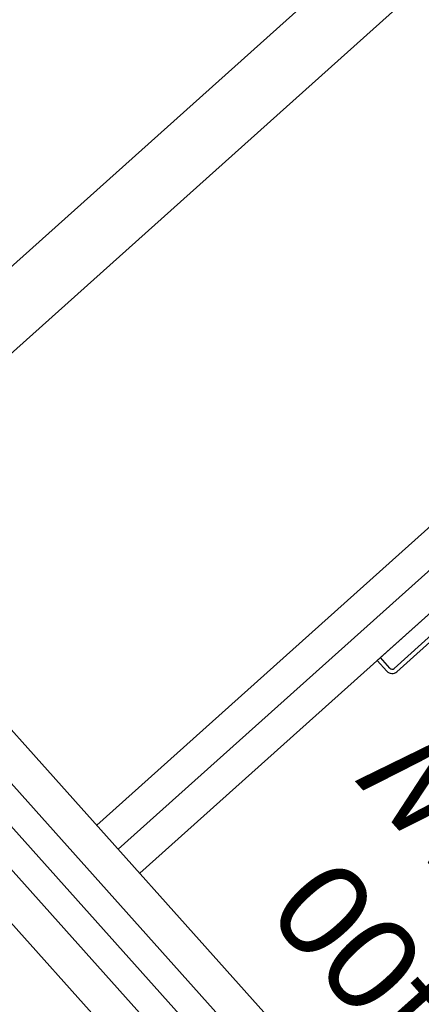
# Model space of a CAD drawing. Header units: millimetres. Extents: x -5775 to 84228, y -103402 to 6925.
# Tile 12 of 42: x 79825 to 80106, y -98905 to -98218. Entities that reach past the tile are written whole.
import ezdxf
from ezdxf.enums import TextEntityAlignment as Align

# ---------------------------------------------------------------- set-up
doc = ezdxf.new("R2010")
doc.units = ezdxf.units.MM
doc.header["$LTSCALE"] = 0.4
doc.layers.add('RLT 2', color=253, linetype='Continuous')
doc.styles.add('Arial', font='arial.ttf', dxfattribs={"width": 0.95, "height": 1.8})

# ---------------------------------------------------------------- blocks, each defined once
blk = doc.blocks.new('RLT2')
at = {"layer": 'RLT 2', "ltscale": 10}
for p, q in [((104303.34, -109177.07), (103599.12, -109807.22)), ((104333.34, -109210.6), (103629.12, -109840.76)), ((104523.39, -109422.98), (103819.17, -110053.14)), ((104538.39, -109439.75), (103834.18, -110069.91)), ((104553.4, -109456.52), (103849.18, -110086.68))]:
    blk.add_line(p, q, dxfattribs=at)
at = {"layer": 'RLT 2'}
for p, q in [((104017.22, -109936.31), (104062.85, -109895.48)), ((104026.72, -109943.91), (104055.41, -109918.24)), ((104028.72, -109946.15), (104061.13, -109917.14)), ((104014.99, -109938.31), (104017.22, -109936.31)), ((104021.66, -109945.76), (104014.99, -109938.31)), ((104023.89, -109943.76), (104017.22, -109936.31))]:
    blk.add_line(p, q, dxfattribs=at)
at = {"layer": 'RLT 2', "ltscale": 10}
for points in [[(105602.29, -110591.19), (104860.81, -111254.69), (104832.57, -111253.12), (102628.68, -108790.22), (102630.25, -108761.98), (103371.73, -108098.48), (103399.97, -108100.04), (105603.86, -110562.95), (105602.29, -110591.19)], [(105553.65, -110574.33), (104849.43, -111204.48), (102678.88, -108778.84), (103383.1, -108148.68), (105553.65, -110574.33)], [(104860.81, -111254.69), (102630.25, -108761.98)], [(104831, -111281.36), (104089.52, -111944.86), (104061.28, -111943.3), (101857.39, -109480.39), (101858.96, -109452.15), (102600.44, -108788.65), (102628.68, -108790.22), (104832.57, -111253.12), (104831, -111281.36)], [(104831, -111281.36), (102600.44, -108788.65)], [(104782.36, -111264.5), (104078.14, -111894.66), (101907.6, -109469.01), (102611.82, -108838.86), (104782.36, -111264.5)]]:
    blk.add_lwpolyline(points, dxfattribs=at)
at = {"layer": 'RLT 2'}
for radius in [5, 2]:
    blk.add_arc((104025.38, -109942.42), radius, 221.82331, 311.82331, dxfattribs=at)
at = {"layer": 'RLT 2', "style": 'Arial'}
for s, p in [('1,85 kW', (104269.67, -110227.11)), ('EC 400', (104186.94, -110297.51))]:
    blk.add_text(s, height=65, rotation=131.82331, dxfattribs=at).set_placement(p)
at = {"layer": 'RLT 2', "ltscale": 10, "style": 'Arial'}
blk.add_attdef('TYP', text='', height=40, rotation=131.82331, dxfattribs=at).set_placement((102394.94, -109301.31), align=Align.MIDDLE_CENTER)

msp = doc.modelspace()

# ---------------------------------------------------------------- block references
at = {"layer": 'RLT 2'}
msp.add_blockref('RLT2', (-23939.91, 11273.06), dxfattribs=at)

doc.saveas('drawing.dxf')
